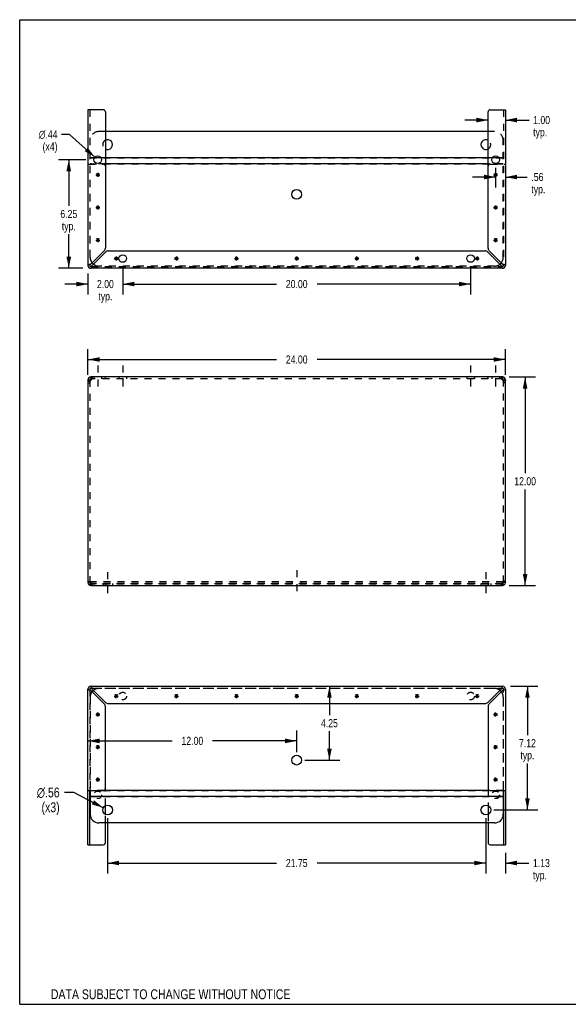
# Model space of a CAD drawing. Header units: inches. Extents: x 0 to 73.3, y 0 to 56.7.
# Tile 1 of 2: x 0 to 31.5, y 0 to 56.7. Entities that reach past the tile are written whole.
import ezdxf

# ---------------------------------------------------------------- set-up
doc = ezdxf.new("R2010")
doc.units = ezdxf.units.IN
doc.header["$LTSCALE"] = 4.033333
doc.header["$MEASUREMENT"] = 0
doc.linetypes.add('DASHED', pattern=[0.2, 0.1, -0.1])
doc.linetypes.add('HIDDEN', pattern=[0.2, 0.1, -0.1])
doc.layers.get('0').update_dxf_attribs({"linetype": 'CONTINUOUS'})
doc.layers.add('DEFAULT_2', color=8, linetype='HIDDEN')
doc.layers.add('DIMENSIONS', color=7, linetype='CONTINUOUS')
doc.styles.get("Standard").update_dxf_attribs({"font": 'txt', "width": 0.8})
doc.styles.add('TEXTSTYLE_1', font='gdt', dxfattribs={"width": 0.8})
doc.dimstyles.new('DIMSTYLE_1', dxfattribs={"dimtxt": 0.466667, "dimasz": 0.666667, "dimexe": 0.09, "dimexo": 0.07, "dimgap": 0.035, "dimtad": 0, "dimtih": 1, "dimtoh": 1, "dimzin": 4, "dimdsep": 46, "dimtxsty": 'Standard', "dimblk": '_FILLED', "dimblk1": '_FILLED', "dimblk2": '_FILLED', "dimcen": 0.09, "dimadec": 0, "dimazin": 0, "dimtfac": 1, "dimtofl": 0, "dimtmove": 0, "dimatfit": 3, "dimldrblk": '_FILLED', "dimfxl": 1, "dimtolj": 1, "dimtzin": 4, "dimarcsym": 0})
doc.dimstyles.new('DIMSTYLE_2', dxfattribs={"dimtxt": 0.566667, "dimasz": 0.666667, "dimexe": 0.09, "dimexo": 0.07, "dimgap": 0.09, "dimtad": 0, "dimtih": 1, "dimtoh": 1, "dimzin": 4, "dimdsep": 46, "dimtxsty": 'Standard', "dimblk": '_FILLED', "dimblk1": '_FILLED', "dimblk2": '_FILLED', "dimcen": 0.09, "dimadec": 0, "dimazin": 0, "dimtfac": 1, "dimtofl": 0, "dimtmove": 0, "dimatfit": 3, "dimldrblk": '_FILLED', "dimfxl": 1, "dimtolj": 1, "dimtzin": 4, "dimarcsym": 0})
doc.dimstyles.new('DIMSTYLE_3', dxfattribs={"dimtxt": 0.466667, "dimasz": 0.666667, "dimexe": 0.09, "dimexo": 0.07, "dimgap": 0.09, "dimtad": 0, "dimtih": 1, "dimtoh": 1, "dimzin": 4, "dimdsep": 46, "dimtxsty": 'Standard', "dimblk": '_FILLED', "dimblk1": '_FILLED', "dimblk2": '_FILLED', "dimcen": 0.09, "dimadec": 0, "dimazin": 0, "dimtfac": 1, "dimtofl": 0, "dimtmove": 0, "dimatfit": 3, "dimldrblk": '_FILLED', "dimfxl": 1, "dimtolj": 1, "dimtzin": 4, "dimarcsym": 0})

# ---------------------------------------------------------------- blocks, each defined once
blk = doc.blocks.new('_FILLED')
at = {"color": 0, "linetype": 'ByBlock'}
blk.add_solid([(0, 0), (-1, 0.2), (-1, -0.2)], dxfattribs=at)
blk = doc.blocks.new('*D1')
at = {"layer": 'DIMENSIONS', "color": 2, "linetype": 'Continuous'}
for p, q in [((3.926, 36.23), (3.926, 37.71)), ((27.926, 36.23), (27.926, 37.71)), ((3.926, 37.11), (14.76, 37.11)), ((27.926, 37.11), (17.093, 37.11))]:
    blk.add_line(p, q, dxfattribs=at)
at = {"layer": 'DIMENSIONS', "color": 2, "linetype": 'Continuous', "xscale": 0.6666666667, "yscale": 0.6666666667, "zscale": 0.6666666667, "rotation": 180}
blk.add_blockref('_FILLED', (3.926, 37.11), dxfattribs=at)
at = {"layer": 'DIMENSIONS', "color": 2, "linetype": 'Continuous', "xscale": 0.6666666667, "yscale": 0.6666666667, "zscale": 0.6666666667}
blk.add_blockref('_FILLED', (27.926, 37.11), dxfattribs=at)
at = {"layer": 'DIMENSIONS', "color": 2, "linetype": 'Continuous', "insert": (15.926, 37.343), "char_height": 0.4667, "width": 1.86667, "attachment_point": 2, "line_spacing_factor": 0.9}
blk.add_mtext('24.00', dxfattribs=at)
blk = doc.blocks.new('*D2')
at = {"layer": 'DIMENSIONS', "color": 2, "linetype": 'Continuous'}
for p, q in [((28.15, 36.103), (29.659, 36.103)), ((29.059, 36.103), (29.059, 30.57)), ((29.059, 24.103), (29.059, 29.637)), ((28.15, 24.103), (29.659, 24.103))]:
    blk.add_line(p, q, dxfattribs=at)
at = {"layer": 'DIMENSIONS', "color": 2, "linetype": 'Continuous', "xscale": 0.6666666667, "yscale": 0.6666666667, "zscale": 0.6666666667}
for p, rotation in [((29.059, 36.103), 90), ((29.059, 24.103), 270)]:
    blk.add_blockref('_FILLED', p, dxfattribs=dict(at, rotation=rotation))
at = {"layer": 'DIMENSIONS', "color": 2, "linetype": 'Continuous', "insert": (29.059, 30.337), "char_height": 0.4667, "width": 1.86667, "attachment_point": 2, "line_spacing_factor": 0.9}
blk.add_mtext('12.00', dxfattribs=at)
blk = doc.blocks.new('*D5')
at = {"layer": 'DIMENSIONS', "color": 2, "linetype": 'Continuous'}
for p, q in [((17.807, 18.305), (17.807, 16.646)), ((17.807, 14.053), (17.807, 15.712)), ((16.393, 14.053), (18.407, 14.053))]:
    blk.add_line(p, q, dxfattribs=at)
at = {"layer": 'DIMENSIONS', "color": 2, "linetype": 'Continuous', "xscale": 0.6666666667, "yscale": 0.6666666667, "zscale": 0.6666666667}
for p, rotation in [((17.807, 18.305), 90), ((17.807, 14.053), 270)]:
    blk.add_blockref('_FILLED', p, dxfattribs=dict(at, rotation=rotation))
at = {"layer": 'DIMENSIONS', "color": 2, "linetype": 'Continuous', "insert": (17.807, 16.412), "char_height": 0.4667, "width": 1.49333, "attachment_point": 2, "line_spacing_factor": 0.9}
blk.add_mtext('4.25', dxfattribs=at)
blk = doc.blocks.new('*D6')
at = {"layer": 'DIMENSIONS', "color": 2, "linetype": 'Continuous'}
for p, q in [((15.926, 14.52), (15.926, 15.761)), ((3.926, 15.161), (8.76, 15.161)), ((15.926, 15.161), (11.093, 15.161))]:
    blk.add_line(p, q, dxfattribs=at)
at = {"layer": 'DIMENSIONS', "color": 2, "linetype": 'Continuous', "xscale": 0.6666666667, "yscale": 0.6666666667, "zscale": 0.6666666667, "rotation": 180}
blk.add_blockref('_FILLED', (3.926, 15.161), dxfattribs=at)
at = {"layer": 'DIMENSIONS', "color": 2, "linetype": 'Continuous', "xscale": 0.6666666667, "yscale": 0.6666666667, "zscale": 0.6666666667}
blk.add_blockref('_FILLED', (15.926, 15.161), dxfattribs=at)
at = {"layer": 'DIMENSIONS', "color": 2, "linetype": 'Continuous', "insert": (9.926, 15.395), "char_height": 0.4667, "width": 1.86667, "attachment_point": 2, "line_spacing_factor": 0.9}
blk.add_mtext('12.00', dxfattribs=at)
blk = doc.blocks.new('*D7')
at = {"layer": 'DIMENSIONS', "color": 2, "linetype": 'Continuous'}
for p, q in [((26.801, 10.719), (26.801, 7.531)), ((27.926, 8.715), (27.926, 7.531)), ((26.801, 8.131), (25.468, 8.131)), ((27.926, 8.131), (29.276, 8.131))]:
    blk.add_line(p, q, dxfattribs=at)
at = {"layer": 'DIMENSIONS', "color": 2, "linetype": 'Continuous', "xscale": 0.6666666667, "yscale": 0.6666666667, "zscale": 0.6666666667}
blk.add_blockref('_FILLED', (26.801, 8.131), dxfattribs=at)
at = {"layer": 'DIMENSIONS', "color": 2, "linetype": 'Continuous', "xscale": 0.6666666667, "yscale": 0.6666666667, "zscale": 0.6666666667, "rotation": 180}
blk.add_blockref('_FILLED', (27.926, 8.131), dxfattribs=at)
at = {"layer": 'DIMENSIONS', "color": 2, "linetype": 'Continuous', "insert": (29.509, 8.364), "char_height": 0.4667, "width": 1.49333, "attachment_point": 1, "line_spacing_factor": 0.9}
blk.add_mtext('1.13\\Ptyp.', dxfattribs=at)
blk = doc.blocks.new('*D8')
at = {"layer": 'DIMENSIONS', "color": 2, "linetype": 'Continuous'}
for p, q in [((5.051, 10.719), (5.051, 7.531)), ((26.801, 10.719), (26.801, 7.531)), ((5.051, 8.131), (14.76, 8.131)), ((26.801, 8.131), (17.093, 8.131))]:
    blk.add_line(p, q, dxfattribs=at)
at = {"layer": 'DIMENSIONS', "color": 2, "linetype": 'Continuous', "xscale": 0.6666666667, "yscale": 0.6666666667, "zscale": 0.6666666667, "rotation": 180}
blk.add_blockref('_FILLED', (5.051, 8.131), dxfattribs=at)
at = {"layer": 'DIMENSIONS', "color": 2, "linetype": 'Continuous', "xscale": 0.6666666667, "yscale": 0.6666666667, "zscale": 0.6666666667}
blk.add_blockref('_FILLED', (26.801, 8.131), dxfattribs=at)
at = {"layer": 'DIMENSIONS', "color": 2, "linetype": 'Continuous', "insert": (15.926, 8.364), "char_height": 0.4667, "width": 1.86667, "attachment_point": 2, "line_spacing_factor": 0.9}
blk.add_mtext('21.75', dxfattribs=at)
blk = doc.blocks.new('*D9')
at = {"layer": 'DIMENSIONS', "color": 2, "linetype": 'Continuous'}
for p, q in [((28.226, 18.305), (29.791, 18.305)), ((29.191, 18.305), (29.191, 15.498)), ((29.191, 11.186), (29.191, 13.865)), ((27.268, 11.186), (29.791, 11.186))]:
    blk.add_line(p, q, dxfattribs=at)
at = {"layer": 'DIMENSIONS', "color": 2, "linetype": 'Continuous', "xscale": 0.6666666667, "yscale": 0.6666666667, "zscale": 0.6666666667}
for p, rotation in [((29.191, 18.305), 90), ((29.191, 11.186), 270)]:
    blk.add_blockref('_FILLED', p, dxfattribs=dict(at, rotation=rotation))
at = {"layer": 'DIMENSIONS', "color": 2, "linetype": 'Continuous', "insert": (29.191, 15.265), "char_height": 0.4667, "width": 1.49333, "attachment_point": 2, "line_spacing_factor": 0.9}
blk.add_mtext('7.12\\Ptyp.', dxfattribs=at)
blk = doc.blocks.new('*D10')
at = {"layer": 'DIMENSIONS', "color": 2, "linetype": 'Continuous'}
for p, q in [((3.106, 12.191), (2.581, 12.191)), ((4.801, 11.315), (3.106, 12.191))]:
    blk.add_line(p, q, dxfattribs=at)
at = {"layer": 'DIMENSIONS', "color": 2, "linetype": 'Continuous', "xscale": 0.6666666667, "yscale": 0.6666666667, "zscale": 0.6666666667, "rotation": 332.6934381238}
blk.add_blockref('_FILLED', (4.801, 11.315), dxfattribs=at)
at = {"layer": 'DIMENSIONS', "color": 2, "linetype": 'Continuous', "insert": (2.298, 12.474), "char_height": 0.56667, "width": 2.11556, "attachment_point": 3, "line_spacing_factor": 0.9, "style": 'TEXTSTYLE_1'}
blk.add_mtext('{\\Fgdt;n}\\Ftxt;.56\\P(x3)', dxfattribs=at)
blk = doc.blocks.new('*D11')
at = {"layer": 'DIMENSIONS', "color": 2, "linetype": 'Continuous'}
for p, q in [((3.803, 48.609), (2.222, 48.609)), ((2.822, 48.609), (2.822, 45.951)), ((2.822, 42.359), (2.822, 44.318)), ((3.626, 42.359), (2.222, 42.359))]:
    blk.add_line(p, q, dxfattribs=at)
at = {"layer": 'DIMENSIONS', "color": 2, "linetype": 'Continuous', "xscale": 0.6666666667, "yscale": 0.6666666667, "zscale": 0.6666666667}
for p, rotation in [((2.822, 48.609), 90), ((2.822, 42.359), 270)]:
    blk.add_blockref('_FILLED', p, dxfattribs=dict(at, rotation=rotation))
at = {"layer": 'DIMENSIONS', "color": 2, "linetype": 'Continuous', "insert": (2.822, 45.718), "char_height": 0.4667, "width": 1.49333, "attachment_point": 2, "line_spacing_factor": 0.9}
blk.add_mtext('6.25\\Ptyp.', dxfattribs=at)
blk = doc.blocks.new('*D12')
at = {"layer": 'DIMENSIONS', "color": 2, "linetype": 'Continuous'}
for p, q in [((3.926, 42.059), (3.926, 40.851)), ((5.926, 42.455), (5.926, 40.851)), ((3.926, 41.451), (2.593, 41.451)), ((5.926, 41.451), (7.26, 41.451))]:
    blk.add_line(p, q, dxfattribs=at)
at = {"layer": 'DIMENSIONS', "color": 2, "linetype": 'Continuous', "xscale": 0.6666666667, "yscale": 0.6666666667, "zscale": 0.6666666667}
blk.add_blockref('_FILLED', (3.926, 41.451), dxfattribs=at)
at = {"layer": 'DIMENSIONS', "color": 2, "linetype": 'Continuous', "xscale": 0.6666666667, "yscale": 0.6666666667, "zscale": 0.6666666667, "rotation": 180}
blk.add_blockref('_FILLED', (5.926, 41.451), dxfattribs=at)
at = {"layer": 'DIMENSIONS', "color": 2, "linetype": 'Continuous', "insert": (4.926, 41.685), "char_height": 0.4667, "width": 1.49333, "attachment_point": 2, "line_spacing_factor": 0.9}
blk.add_mtext('2.00\\Ptyp.', dxfattribs=at)
blk = doc.blocks.new('*D13')
at = {"layer": 'DIMENSIONS', "color": 2, "linetype": 'Continuous'}
for p, q in [((5.926, 42.455), (5.926, 40.851)), ((25.926, 42.455), (25.926, 40.851)), ((5.926, 41.451), (14.76, 41.451)), ((25.926, 41.451), (17.093, 41.451))]:
    blk.add_line(p, q, dxfattribs=at)
at = {"layer": 'DIMENSIONS', "color": 2, "linetype": 'Continuous', "xscale": 0.6666666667, "yscale": 0.6666666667, "zscale": 0.6666666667, "rotation": 180}
blk.add_blockref('_FILLED', (5.926, 41.451), dxfattribs=at)
at = {"layer": 'DIMENSIONS', "color": 2, "linetype": 'Continuous', "xscale": 0.6666666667, "yscale": 0.6666666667, "zscale": 0.6666666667}
blk.add_blockref('_FILLED', (25.926, 41.451), dxfattribs=at)
at = {"layer": 'DIMENSIONS', "color": 2, "linetype": 'Continuous', "insert": (15.926, 41.685), "char_height": 0.4667, "width": 1.86667, "attachment_point": 2, "line_spacing_factor": 0.9}
blk.add_mtext('20.00', dxfattribs=at)
blk = doc.blocks.new('*D14')
at = {"layer": 'DIMENSIONS', "color": 2, "linetype": 'Continuous'}
for p, q in [((27.364, 47.61), (26.03, 47.61)), ((27.364, 48.143), (27.364, 47.01)), ((27.926, 47.61), (29.184, 47.61))]:
    blk.add_line(p, q, dxfattribs=at)
at = {"layer": 'DIMENSIONS', "color": 2, "linetype": 'Continuous', "xscale": 0.6666666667, "yscale": 0.6666666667, "zscale": 0.6666666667}
blk.add_blockref('_FILLED', (27.364, 47.61), dxfattribs=at)
at = {"layer": 'DIMENSIONS', "color": 2, "linetype": 'Continuous', "xscale": 0.6666666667, "yscale": 0.6666666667, "zscale": 0.6666666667, "rotation": 180}
blk.add_blockref('_FILLED', (27.926, 47.61), dxfattribs=at)
at = {"layer": 'DIMENSIONS', "color": 2, "linetype": 'Continuous', "insert": (29.418, 47.844), "char_height": 0.4667, "width": 1.49333, "attachment_point": 1, "line_spacing_factor": 0.9}
blk.add_mtext('.56\\Ptyp.', dxfattribs=at)
blk = doc.blocks.new('*D15')
at = {"layer": 'DIMENSIONS', "color": 2, "linetype": 'Continuous'}
for p, q in [((26.926, 50.89), (25.593, 50.89)), ((27.926, 50.89), (29.288, 50.89))]:
    blk.add_line(p, q, dxfattribs=at)
at = {"layer": 'DIMENSIONS', "color": 2, "linetype": 'Continuous', "xscale": 0.6666666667, "yscale": 0.6666666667, "zscale": 0.6666666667}
blk.add_blockref('_FILLED', (26.926, 50.89), dxfattribs=at)
at = {"layer": 'DIMENSIONS', "color": 2, "linetype": 'Continuous', "xscale": 0.6666666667, "yscale": 0.6666666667, "zscale": 0.6666666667, "rotation": 180}
blk.add_blockref('_FILLED', (27.926, 50.89), dxfattribs=at)
at = {"layer": 'DIMENSIONS', "color": 2, "linetype": 'Continuous', "insert": (29.521, 51.124), "char_height": 0.4667, "width": 1.49333, "attachment_point": 1, "line_spacing_factor": 0.9}
blk.add_mtext('1.00\\Ptyp.', dxfattribs=at)
blk = doc.blocks.new('*D16')
at = {"layer": 'DIMENSIONS', "color": 2, "linetype": 'Continuous'}
for p, q in [((2.854, 50.066), (2.408, 50.066)), ((4.325, 48.755), (2.854, 50.066))]:
    blk.add_line(p, q, dxfattribs=at)
at = {"layer": 'DIMENSIONS', "color": 2, "linetype": 'Continuous', "xscale": 0.6666666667, "yscale": 0.6666666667, "zscale": 0.6666666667, "rotation": 318.2856607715}
blk.add_blockref('_FILLED', (4.325, 48.755), dxfattribs=at)
at = {"layer": 'DIMENSIONS', "color": 2, "linetype": 'Continuous', "insert": (2.174, 50.299), "char_height": 0.46667, "width": 1.74222, "attachment_point": 3, "line_spacing_factor": 0.9, "style": 'TEXTSTYLE_1'}
blk.add_mtext('{\\Fgdt;n}\\Ftxt;.44\\P(x4)', dxfattribs=at)

msp = doc.modelspace()

# ---------------------------------------------------------------- linework, layer by layer
at = {"color": 7, "linetype": 'Continuous'}
for p, q in [((0, 0), (0, 56.667)), ((0, 56.667), (73.333, 56.667)), ((4.021, 42.526), (4.03, 42.526)), ((27.822, 42.526), (27.831, 42.526)), ((4.093, 42.463), (4.093, 42.454)), ((27.76, 42.454), (27.76, 42.463)), ((3.926, 35.937), (4.03, 35.937)), ((4.093, 36.103), (4.093, 35.999)), ((4.111, 35.999), (4.093, 35.999)), ((27.76, 35.999), (27.741, 35.999)), ((27.76, 36.103), (27.76, 35.999)), ((27.822, 35.937), (27.926, 35.937)), ((4.03, 24.27), (3.926, 24.27)), ((4.051, 24.223), (4.051, 24.296)), ((4.093, 24.103), (4.093, 24.207)), ((4.093, 24.207), (4.111, 24.207)), ((27.741, 24.207), (27.76, 24.207)), ((27.76, 24.103), (27.76, 24.207)), ((27.801, 24.223), (27.801, 24.296)), ((27.926, 24.27), (27.822, 24.27)), ((4.03, 18.138), (4.021, 18.138)), ((4.093, 18.209), (4.093, 18.201)), ((27.76, 18.201), (27.76, 18.209)), ((27.831, 18.138), (27.822, 18.138)), ((5.436, 17.742), (5.666, 17.742)), ((5.47, 17.661), (5.633, 17.823)), ((5.633, 17.661), (5.47, 17.823)), ((5.551, 17.627), (5.551, 17.857)), ((8.895, 17.742), (9.125, 17.742)), ((8.928, 17.661), (9.091, 17.823)), ((9.091, 17.661), (8.928, 17.823)), ((9.01, 17.627), (9.01, 17.857)), ((12.353, 17.742), (12.583, 17.742)), ((12.387, 17.661), (12.549, 17.823)), ((12.549, 17.661), (12.387, 17.823)), ((12.468, 17.627), (12.468, 17.857)), ((15.811, 17.742), (16.041, 17.742)), ((15.845, 17.661), (16.008, 17.823)), ((16.008, 17.661), (15.845, 17.823)), ((15.926, 17.627), (15.926, 17.857)), ((19.27, 17.742), (19.5, 17.742)), ((19.303, 17.661), (19.466, 17.823)), ((19.466, 17.661), (19.303, 17.823)), ((19.385, 17.627), (19.385, 17.857)), ((22.728, 17.742), (22.958, 17.742)), ((22.762, 17.661), (22.924, 17.823)), ((22.762, 17.823), (22.924, 17.661)), ((22.843, 17.627), (22.843, 17.857)), ((26.186, 17.742), (26.416, 17.742)), ((26.22, 17.661), (26.383, 17.823)), ((26.22, 17.823), (26.383, 17.661)), ((26.301, 17.627), (26.301, 17.857)), ((4.374, 16.68), (4.604, 16.68)), ((4.407, 16.598), (4.57, 16.761)), ((4.57, 16.598), (4.407, 16.761)), ((4.489, 16.565), (4.489, 16.795)), ((27.249, 16.68), (27.479, 16.68)), ((27.282, 16.598), (27.445, 16.761)), ((27.282, 16.761), (27.445, 16.598)), ((27.364, 16.565), (27.364, 16.795)), ((4.374, 14.805), (4.604, 14.805)), ((4.407, 14.723), (4.57, 14.886)), ((4.57, 14.723), (4.407, 14.886)), ((4.489, 14.69), (4.489, 14.92)), ((27.249, 14.805), (27.479, 14.805)), ((27.282, 14.723), (27.445, 14.886)), ((27.282, 14.886), (27.445, 14.723)), ((27.364, 14.69), (27.364, 14.92)), ((4.489, 12.815), (4.489, 13.045)), ((27.364, 12.815), (27.364, 13.045)), ((4.374, 12.93), (4.604, 12.93)), ((4.57, 12.848), (4.407, 13.011)), ((4.407, 12.848), (4.57, 13.011)), ((27.249, 12.93), (27.479, 12.93)), ((27.282, 13.011), (27.445, 12.848)), ((27.282, 12.848), (27.445, 13.011)), ((4.03, 9.181), (4.03, 12.305)), ((4.051, 12.305), (4.051, 10.936)), ((27.801, 11.965), (4.051, 11.965)), ((27.003, 12.314), (4.849, 12.314)), ((27.801, 12.305), (27.801, 10.936)), ((27.822, 12.305), (27.822, 9.181)), ((4.926, 10.934), (4.926, 11.438)), ((26.926, 11.438), (26.926, 10.934)), ((27.301, 10.436), (4.551, 10.436)), ((4.926, 9.306), (4.926, 10.436)), ((26.926, 10.436), (26.926, 9.306)), ((3.926, 9.181), (4.801, 9.181)), ((27.051, 9.181), (27.926, 9.181)), ((0, 0), (73.333, 0))]:
    msp.add_line(p, q, dxfattribs=at)
at = {"color": 3, "linetype": 'Continuous'}
for p, q in [((3.926, 51.482), (3.926, 42.526)), ((4.801, 51.482), (3.926, 51.482)), ((4.926, 51.357), (4.926, 43.526)), ((26.926, 43.526), (26.926, 51.357)), ((27.051, 51.482), (27.926, 51.482)), ((27.926, 51.482), (27.926, 42.526)), ((26.926, 50.228), (4.926, 50.228)), ((4.673, 48.725), (4.304, 48.725)), ((26.926, 48.725), (4.926, 48.725)), ((26.926, 48.376), (4.926, 48.376)), ((27.548, 48.725), (27.179, 48.725)), ((4.862, 43.371), (4.093, 42.602)), ((4.169, 42.526), (4.938, 43.295)), ((5.094, 43.359), (26.759, 43.359)), ((26.915, 43.295), (27.684, 42.526)), ((27.76, 42.602), (26.991, 43.371)), ((27.76, 42.359), (4.093, 42.359)), ((3.926, 35.937), (3.926, 24.27)), ((3.991, 35.868), (3.975, 35.855)), ((4.009, 35.882), (3.991, 35.868)), ((27.76, 36.103), (4.093, 36.103)), ((4.123, 36.035), (4.131, 36.055)), ((27.722, 36.055), (27.729, 36.035)), ((27.752, 35.963), (27.76, 35.937)), ((27.861, 35.868), (27.843, 35.882)), ((27.877, 35.855), (27.861, 35.868)), ((27.926, 24.27), (27.926, 35.937)), ((3.975, 24.352), (3.991, 24.338)), ((3.991, 24.338), (4.009, 24.325)), ((4.1, 24.244), (4.093, 24.27)), ((4.093, 24.103), (27.76, 24.103)), ((4.108, 24.218), (4.1, 24.244)), ((4.131, 24.152), (4.123, 24.172)), ((27.729, 24.172), (27.722, 24.152)), ((27.843, 24.325), (27.861, 24.338)), ((27.861, 24.338), (27.877, 24.352)), ((3.926, 9.181), (3.926, 18.138)), ((4.093, 18.305), (27.76, 18.305)), ((4.938, 17.369), (4.169, 18.138)), ((27.684, 18.138), (26.915, 17.369)), ((27.926, 18.138), (27.926, 9.181)), ((4.093, 18.062), (4.862, 17.293)), ((26.991, 17.293), (27.76, 18.062)), ((4.926, 12.43), (4.926, 17.137)), ((5.094, 17.305), (26.759, 17.305)), ((26.926, 17.137), (26.926, 12.43)), ((3.926, 12.305), (4.801, 12.305)), ((27.051, 12.305), (27.926, 12.305))]:
    msp.add_line(p, q, dxfattribs=at)
at = {"color": 2, "linetype": 'DASHED'}
for p, q in [((4.489, 36.77), (4.489, 35.333)), ((5.926, 36.77), (5.926, 35.333)), ((25.926, 36.77), (25.926, 35.333)), ((27.364, 36.77), (27.364, 35.333)), ((15.926, 24.978), (15.926, 23.541)), ((5.051, 24.877), (5.051, 23.439)), ((26.801, 24.877), (26.801, 23.439))]:
    msp.add_line(p, q, dxfattribs=at)
at = {"color": 3, "linetype": 'Continuous'}
for points in [[(3.995, 42.571), (3.975, 42.564), (3.958, 42.556), (3.944, 42.549), (3.934, 42.541), (3.928, 42.533), (3.926, 42.526)], [(4.041, 42.587), (4.017, 42.579), (3.995, 42.571)], [(4.093, 42.602), (4.067, 42.594), (4.041, 42.587)], [(4.154, 42.474), (4.161, 42.5), (4.169, 42.526)], [(27.684, 42.526), (27.691, 42.5), (27.699, 42.474)], [(27.811, 42.587), (27.786, 42.594), (27.76, 42.602)], [(27.858, 42.571), (27.835, 42.579), (27.811, 42.587)], [(27.926, 42.526), (27.924, 42.533), (27.918, 42.541), (27.908, 42.549), (27.894, 42.556), (27.877, 42.564), (27.858, 42.571)], [(4.093, 42.359), (4.1, 42.361), (4.108, 42.367), (4.116, 42.377), (4.123, 42.391), (4.131, 42.408), (4.138, 42.428)], [(4.138, 42.428), (4.146, 42.45), (4.154, 42.474)], [(27.699, 42.474), (27.706, 42.45), (27.714, 42.428)], [(27.714, 42.428), (27.722, 42.408), (27.729, 42.391), (27.737, 42.377), (27.745, 42.367), (27.752, 42.361), (27.76, 42.359)], [(3.975, 35.855), (3.961, 35.868), (3.949, 35.882), (3.939, 35.896), (3.932, 35.909), (3.928, 35.923), (3.926, 35.937)], [(4.05, 35.909), (4.029, 35.896), (4.009, 35.882)], [(4.093, 35.937), (4.071, 35.923), (4.05, 35.909)], [(4.093, 35.937), (4.1, 35.963), (4.108, 35.988), (4.116, 36.012), (4.123, 36.035)], [(4.131, 36.055), (4.138, 36.072), (4.146, 36.085), (4.154, 36.095)], [(4.154, 36.095), (4.161, 36.101), (4.169, 36.103)], [(27.684, 36.103), (27.691, 36.101), (27.699, 36.095)], [(27.699, 36.095), (27.706, 36.085), (27.714, 36.072), (27.722, 36.055)], [(27.729, 36.035), (27.737, 36.012), (27.745, 35.988), (27.752, 35.963)], [(27.803, 35.909), (27.781, 35.923), (27.76, 35.937)], [(27.843, 35.882), (27.823, 35.896), (27.803, 35.909)], [(27.926, 35.937), (27.925, 35.923), (27.921, 35.909), (27.914, 35.896), (27.904, 35.882), (27.892, 35.868), (27.877, 35.855)], [(3.926, 24.27), (3.928, 24.284), (3.932, 24.297), (3.939, 24.311), (3.949, 24.325), (3.961, 24.338), (3.975, 24.352)], [(4.009, 24.325), (4.029, 24.311), (4.05, 24.297)], [(4.05, 24.297), (4.071, 24.284), (4.093, 24.27)], [(4.123, 24.172), (4.116, 24.194), (4.108, 24.218)], [(4.154, 24.112), (4.146, 24.122), (4.138, 24.135), (4.131, 24.152)], [(4.169, 24.103), (4.161, 24.105), (4.154, 24.112)], [(27.699, 24.112), (27.691, 24.105), (27.684, 24.103)], [(27.722, 24.152), (27.714, 24.135), (27.706, 24.122), (27.699, 24.112)], [(27.745, 24.218), (27.737, 24.194), (27.729, 24.172)], [(27.76, 24.27), (27.752, 24.244), (27.745, 24.218)], [(27.76, 24.27), (27.781, 24.284), (27.803, 24.297)], [(27.803, 24.297), (27.823, 24.311), (27.843, 24.325)], [(27.877, 24.352), (27.892, 24.338), (27.904, 24.325), (27.914, 24.311), (27.921, 24.297), (27.925, 24.284), (27.926, 24.27)], [(3.926, 18.138), (3.928, 18.131), (3.934, 18.123), (3.944, 18.115), (3.958, 18.108), (3.975, 18.1), (3.995, 18.092)], [(4.138, 18.236), (4.131, 18.256), (4.123, 18.273), (4.116, 18.287), (4.108, 18.297), (4.1, 18.303), (4.093, 18.305)], [(4.154, 18.19), (4.146, 18.214), (4.138, 18.236)], [(4.169, 18.138), (4.161, 18.164), (4.154, 18.19)], [(27.699, 18.19), (27.691, 18.164), (27.684, 18.138)], [(27.714, 18.236), (27.706, 18.214), (27.699, 18.19)], [(27.76, 18.305), (27.752, 18.303), (27.745, 18.297), (27.737, 18.287), (27.729, 18.273), (27.722, 18.256), (27.714, 18.236)], [(27.858, 18.092), (27.877, 18.1), (27.894, 18.108), (27.908, 18.115), (27.918, 18.123), (27.924, 18.131), (27.926, 18.138)], [(3.995, 18.092), (4.017, 18.085), (4.041, 18.077)], [(4.041, 18.077), (4.067, 18.07), (4.093, 18.062)], [(27.76, 18.062), (27.786, 18.07), (27.811, 18.077)], [(27.811, 18.077), (27.835, 18.085), (27.858, 18.092)]]:
    msp.add_lwpolyline(points, dxfattribs=at)
at = {"color": 7, "linetype": 'Continuous'}
for points in [[(4.093, 42.602), (4.083, 42.594), (4.073, 42.587), (4.064, 42.579), (4.056, 42.571), (4.049, 42.564), (4.042, 42.556), (4.037, 42.549), (4.033, 42.541), (4.031, 42.533), (4.03, 42.526)], [(4.131, 42.481), (4.138, 42.489), (4.146, 42.497), (4.154, 42.506), (4.161, 42.516), (4.169, 42.526)], [(27.684, 42.526), (27.691, 42.516), (27.699, 42.506), (27.706, 42.497), (27.714, 42.489), (27.722, 42.481), (27.729, 42.475), (27.737, 42.47), (27.745, 42.466), (27.752, 42.464), (27.76, 42.463)], [(27.804, 42.564), (27.796, 42.571), (27.788, 42.579), (27.779, 42.587), (27.77, 42.594), (27.76, 42.602)], [(27.822, 42.526), (27.821, 42.533), (27.819, 42.541), (27.815, 42.549), (27.81, 42.556), (27.804, 42.564)], [(4.093, 42.463), (4.1, 42.464), (4.108, 42.466), (4.116, 42.47), (4.123, 42.475), (4.131, 42.481)], [(4.034, 35.899), (4.032, 35.909), (4.031, 35.923), (4.03, 35.937)], [(27.822, 35.937), (27.822, 35.923), (27.82, 35.909), (27.818, 35.899)], [(4.03, 24.27), (4.031, 24.284), (4.032, 24.297), (4.034, 24.308)], [(27.818, 24.308), (27.82, 24.297), (27.822, 24.284), (27.822, 24.27)], [(4.03, 18.138), (4.031, 18.131), (4.033, 18.123), (4.037, 18.115), (4.042, 18.108), (4.049, 18.1)], [(4.169, 18.138), (4.161, 18.148), (4.154, 18.157), (4.146, 18.167), (4.138, 18.175), (4.131, 18.182), (4.123, 18.189), (4.116, 18.194), (4.108, 18.198), (4.1, 18.2), (4.093, 18.201)], [(27.722, 18.182), (27.714, 18.175), (27.706, 18.167), (27.699, 18.157), (27.691, 18.148), (27.684, 18.138)], [(27.76, 18.201), (27.752, 18.2), (27.745, 18.198), (27.737, 18.194), (27.729, 18.189), (27.722, 18.182)], [(27.76, 18.062), (27.77, 18.07), (27.779, 18.077), (27.788, 18.085), (27.796, 18.092), (27.804, 18.1), (27.81, 18.108), (27.815, 18.115), (27.819, 18.123), (27.821, 18.131), (27.822, 18.138)], [(4.049, 18.1), (4.056, 18.092), (4.064, 18.085), (4.073, 18.077), (4.083, 18.07), (4.093, 18.062)]]:
    msp.add_lwpolyline(points, dxfattribs=at)
at = {"color": 3, "linetype": 'Continuous'}
for centre, radius in [((4.489, 48.609), 0.219), ((27.364, 48.609), 0.219), ((15.926, 46.611), 0.281), ((5.926, 42.922), 0.219), ((25.926, 42.922), 0.219)]:
    msp.add_circle(centre, radius, dxfattribs=at)
at = {"color": 7, "linetype": 'Continuous'}
for centre in [(15.926, 14.053), (5.051, 11.186), (26.801, 11.186)]:
    msp.add_circle(centre, 0.281, dxfattribs=at)
at = {"color": 3, "linetype": 'Continuous'}
for centre, radius, start, end in [((4.801, 51.357), 0.125, 0, 90), ((27.051, 51.357), 0.125, 90, 180), ((5.051, 49.478), 0.281, 243.5871, 116.4129), ((26.801, 49.478), 0.281, 63.5871, 296.4129), ((4.706, 43.526), 0.22, 315, 360), ((5.094, 43.139), 0.22, 90, 135), ((26.759, 43.139), 0.22, 45, 90), ((27.146, 43.526), 0.22, 180, 225), ((4.093, 42.526), 0.167, 180, 270), ((4.551, 42.986), 0.5, 218.9378, 231.304), ((27.301, 42.986), 0.5, 308.696, 321.0622), ((27.76, 42.526), 0.167, 270, 360), ((4.093, 35.937), 0.167, 90, 180), ((27.76, 35.937), 0.167, 0, 90), ((4.093, 24.27), 0.167, 180, 270), ((27.76, 24.27), 0.167, 270, 360), ((4.093, 18.138), 0.167, 90, 180), ((27.76, 18.138), 0.167, 0, 90), ((4.706, 17.137), 0.22, 0, 45), ((5.094, 17.525), 0.22, 225, 270), ((26.759, 17.525), 0.22, 270, 315), ((27.146, 17.137), 0.22, 135, 180), ((4.801, 12.43), 0.125, 270, 360), ((27.051, 12.43), 0.125, 180, 270)]:
    msp.add_arc(centre, radius, start, end, dxfattribs=at)
at = {"color": 7, "linetype": 'Continuous'}
for centre, radius, start, end in [((4.093, 42.526), 0.0625, 180, 270), ((27.76, 42.526), 0.0625, 270, 360), ((4.093, 35.937), 0.0625, 90, 180), ((27.76, 35.937), 0.0625, 0, 90), ((4.093, 24.27), 0.0625, 180, 270), ((27.76, 24.27), 0.0625, 270, 360), ((4.093, 18.138), 0.0625, 90, 180), ((27.76, 18.138), 0.0625, 0, 90), ((4.551, 17.678), 0.5, 128.696, 141.0622), ((27.301, 17.678), 0.5, 38.9378, 51.304), ((4.551, 10.936), 0.5, 180, 270), ((27.301, 10.936), 0.5, 270, 360), ((4.801, 9.306), 0.125, 270, 360), ((27.051, 9.306), 0.125, 180, 270)]:
    msp.add_arc(centre, radius, start, end, dxfattribs=at)
at = {"layer": 'DEFAULT_2', "color": 8, "linetype": 'HIDDEN'}
for p, q in [((4.03, 51.482), (4.03, 42.526)), ((27.822, 51.482), (27.822, 42.526)), ((4.926, 50.228), (4.551, 50.228)), ((27.301, 50.228), (26.926, 50.228)), ((4.051, 42.986), (4.051, 49.728)), ((27.801, 42.986), (27.801, 49.728)), ((3.926, 48.359), (4.801, 48.359)), ((4.304, 48.725), (4.051, 48.725)), ((27.801, 48.698), (4.051, 48.698)), ((4.926, 48.376), (4.051, 48.376)), ((27.801, 48.349), (4.051, 48.349)), ((4.926, 48.725), (4.673, 48.725)), ((27.179, 48.725), (26.926, 48.725)), ((27.801, 48.376), (26.926, 48.376)), ((27.051, 48.359), (27.926, 48.359)), ((27.801, 48.725), (27.548, 48.725)), ((4.374, 47.734), (4.604, 47.734)), ((4.407, 47.653), (4.57, 47.815)), ((4.57, 47.653), (4.407, 47.815)), ((4.489, 47.849), (4.489, 47.619)), ((27.249, 47.734), (27.479, 47.734)), ((27.282, 47.653), (27.445, 47.815)), ((27.445, 47.653), (27.282, 47.815)), ((27.364, 47.849), (27.364, 47.619)), ((4.57, 45.778), (4.407, 45.94)), ((4.407, 45.778), (4.57, 45.94)), ((4.489, 45.974), (4.489, 45.744)), ((27.445, 45.778), (27.282, 45.94)), ((27.282, 45.778), (27.445, 45.94)), ((27.364, 45.974), (27.364, 45.744)), ((4.374, 45.859), (4.604, 45.859)), ((27.249, 45.859), (27.479, 45.859)), ((4.374, 43.984), (4.604, 43.984)), ((4.57, 43.903), (4.407, 44.065)), ((4.407, 43.903), (4.57, 44.065)), ((4.489, 44.099), (4.489, 43.869)), ((27.249, 43.984), (27.479, 43.984)), ((27.445, 43.903), (27.282, 44.065)), ((27.282, 43.903), (27.445, 44.065)), ((27.364, 44.099), (27.364, 43.869)), ((5.436, 42.922), (5.666, 42.922)), ((5.633, 42.84), (5.47, 43.003)), ((5.47, 42.84), (5.633, 43.003)), ((5.551, 43.037), (5.551, 42.807)), ((8.895, 42.922), (9.125, 42.922)), ((9.091, 42.84), (8.928, 43.003)), ((8.928, 42.84), (9.091, 43.003)), ((9.01, 43.037), (9.01, 42.807)), ((12.353, 42.922), (12.583, 42.922)), ((12.549, 42.84), (12.387, 43.003)), ((12.387, 42.84), (12.549, 43.003)), ((12.468, 42.807), (12.468, 43.037)), ((15.811, 42.922), (16.041, 42.922)), ((16.008, 42.84), (15.845, 43.003)), ((15.845, 42.84), (16.008, 43.003)), ((15.926, 42.807), (15.926, 43.037)), ((19.27, 42.922), (19.5, 42.922)), ((19.466, 42.84), (19.303, 43.003)), ((19.303, 42.84), (19.466, 43.003)), ((19.385, 42.807), (19.385, 43.037)), ((22.728, 42.922), (22.958, 42.922)), ((22.924, 42.84), (22.762, 43.003)), ((22.762, 42.84), (22.924, 43.003)), ((22.843, 43.037), (22.843, 42.807)), ((26.186, 42.922), (26.416, 42.922)), ((26.383, 42.84), (26.22, 43.003)), ((26.22, 42.84), (26.383, 43.003)), ((26.301, 43.037), (26.301, 42.807)), ((4.093, 42.463), (27.76, 42.463)), ((27.301, 42.486), (4.551, 42.486)), ((3.926, 35.763), (4.03, 35.763)), ((3.975, 35.855), (4.049, 35.855)), ((4.03, 35.937), (4.03, 24.27)), ((27.741, 35.999), (4.111, 35.999)), ((4.169, 36.103), (4.169, 35.999)), ((4.27, 36.103), (4.27, 35.999)), ((4.707, 36.103), (4.707, 35.999)), ((4.926, 35.999), (4.926, 36.103)), ((5.707, 36.103), (5.707, 35.999)), ((6.145, 36.103), (6.145, 35.999)), ((25.707, 36.103), (25.707, 35.999)), ((26.145, 36.103), (26.145, 35.999)), ((26.926, 35.999), (26.926, 36.103)), ((27.145, 36.103), (27.145, 35.999)), ((27.582, 36.103), (27.582, 35.999)), ((27.684, 36.103), (27.684, 35.999)), ((27.877, 35.855), (27.804, 35.855)), ((27.818, 35.899), (27.817, 35.896)), ((27.822, 24.27), (27.822, 35.937)), ((27.926, 35.763), (27.822, 35.763)), ((3.926, 24.352), (4.049, 24.352)), ((4.034, 24.308), (4.035, 24.311)), ((4.051, 24.296), (4.051, 24.311)), ((27.801, 24.311), (4.051, 24.311)), ((4.051, 24.106), (4.051, 24.223)), ((27.801, 24.21), (4.051, 24.21)), ((4.093, 24.207), (4.051, 24.207)), ((27.801, 24.106), (4.051, 24.106)), ((27.741, 24.207), (4.111, 24.207)), ((4.169, 24.103), (4.169, 24.207)), ((4.77, 24.21), (4.77, 24.106)), ((4.926, 24.207), (4.926, 24.103)), ((5.332, 24.21), (5.332, 24.106)), ((15.645, 24.311), (15.645, 24.207)), ((16.207, 24.311), (16.207, 24.207)), ((26.52, 24.21), (26.52, 24.106)), ((26.926, 24.207), (26.926, 24.103)), ((27.082, 24.21), (27.082, 24.106)), ((27.684, 24.103), (27.684, 24.207)), ((27.801, 24.207), (27.76, 24.207)), ((27.801, 24.296), (27.801, 24.311)), ((27.801, 24.106), (27.801, 24.223)), ((27.926, 24.352), (27.804, 24.352)), ((4.03, 18.138), (4.03, 12.305)), ((4.093, 18.201), (27.76, 18.201)), ((27.301, 18.178), (4.551, 18.178)), ((27.822, 12.305), (27.822, 18.138)), ((4.051, 17.678), (4.051, 12.305)), ((27.801, 17.678), (27.801, 12.305)), ((4.849, 12.314), (4.051, 12.314)), ((27.801, 12.288), (4.051, 12.288)), ((27.801, 11.939), (4.051, 11.939)), ((4.926, 11.438), (4.926, 12.43)), ((26.926, 12.43), (26.926, 11.438)), ((27.801, 12.314), (27.003, 12.314)), ((4.926, 10.436), (4.926, 10.934)), ((26.926, 10.934), (26.926, 10.436))]:
    msp.add_line(p, q, dxfattribs=at)
for points in [[(4.049, 35.855), (4.043, 35.868), (4.039, 35.882), (4.035, 35.896), (4.034, 35.899)], [(4.093, 35.937), (4.085, 35.923), (4.077, 35.909), (4.069, 35.896), (4.061, 35.882), (4.055, 35.868), (4.049, 35.855)], [(4.093, 35.937), (4.1, 35.947), (4.108, 35.956), (4.116, 35.965), (4.123, 35.974), (4.131, 35.981), (4.138, 35.987), (4.146, 35.993), (4.154, 35.996), (4.161, 35.999), (4.169, 35.999)], [(27.684, 35.999), (27.691, 35.999), (27.699, 35.996), (27.706, 35.993), (27.714, 35.987), (27.722, 35.981), (27.729, 35.974), (27.737, 35.965), (27.745, 35.956), (27.752, 35.947), (27.76, 35.937)], [(27.804, 35.855), (27.798, 35.868), (27.791, 35.882), (27.784, 35.896), (27.776, 35.909), (27.768, 35.923), (27.76, 35.937)], [(27.817, 35.896), (27.814, 35.882), (27.809, 35.868), (27.804, 35.855)], [(4.035, 24.311), (4.039, 24.325), (4.043, 24.338), (4.049, 24.352)], [(4.049, 24.352), (4.055, 24.338), (4.061, 24.325), (4.069, 24.311), (4.077, 24.297), (4.085, 24.284), (4.093, 24.27)], [(4.169, 24.207), (4.161, 24.208), (4.154, 24.21), (4.146, 24.214), (4.138, 24.219), (4.131, 24.226), (4.123, 24.233), (4.116, 24.242), (4.108, 24.251), (4.1, 24.26), (4.093, 24.27)], [(27.76, 24.27), (27.752, 24.26), (27.745, 24.251), (27.737, 24.242), (27.729, 24.233), (27.722, 24.226), (27.714, 24.219), (27.706, 24.214), (27.699, 24.21), (27.691, 24.208), (27.684, 24.207)], [(27.76, 24.27), (27.768, 24.284), (27.776, 24.297), (27.784, 24.311), (27.791, 24.325), (27.798, 24.338), (27.804, 24.352)], [(27.804, 24.352), (27.809, 24.338), (27.814, 24.325), (27.817, 24.311), (27.818, 24.308)]]:
    msp.add_lwpolyline(points, dxfattribs=at)
for centre in [(5.926, 17.742), (25.926, 17.742), (4.489, 12.055), (27.364, 12.055)]:
    msp.add_circle(centre, 0.219, dxfattribs=at)
for centre, radius, start, end in [((4.551, 49.728), 0.5, 90, 180), ((27.301, 49.728), 0.5, 0, 90), ((5.051, 49.478), 0.281, 116.4129, 243.5871), ((26.801, 49.478), 0.281, 296.4129, 63.5871), ((4.801, 48.234), 0.125, 0, 90), ((27.051, 48.234), 0.125, 90, 180), ((4.551, 42.986), 0.5, 180, 218.9378), ((4.551, 42.986), 0.5, 231.304, 270), ((27.301, 42.986), 0.5, 270, 308.696), ((27.301, 42.986), 0.5, 321.0622, 360), ((4.551, 17.678), 0.5, 90, 128.696), ((27.301, 17.678), 0.5, 51.304, 90), ((4.551, 17.678), 0.5, 141.0622, 180), ((27.301, 17.678), 0.5, 0, 38.9378)]:
    msp.add_arc(centre, radius, start, end, dxfattribs=at)

# ---------------------------------------------------------------- texts
at = {"layer": 'DIMENSIONS', "color": 2, "linetype": 'Continuous', "attachment_point": 2, "line_spacing_factor": 0.9}
for s, insert, char_height, width in [('SAGINAW CONTROL & ENGINEERING\\PSCE-FK1224 = SCE-09 GRAY\\PSCE-FK1224LG = RAL 7035\\P ', (50.748, 55.694), 1.86667, 43.30667), ('DATA SUBJECT TO CHANGE WITHOUT NOTICE', (8.678, 0.863), 0.56667, 16.77333)]:
    msp.add_mtext(s, dxfattribs=dict(at, insert=insert, char_height=char_height, width=width))

# ---------------------------------------------------------------- dimensions: what is measured, and where the dimension line sits
at = {"layer": 'DIMENSIONS', "color": 2, "linetype": 'Continuous'}
for base, p1, p2, picture, middle in [((27.926, 50.89), (26.926, 51.357), (27.926, 51.482), '*D15', (30.268, 50.54)), ((5.926, 41.451), (3.926, 42.129), (5.926, 42.525), '*D12', (4.926, 41.101))]:
    dim = msp.add_linear_dim(base=base, p1=p1, p2=p2, text='<>\\Ptyp.', dimstyle='DIMSTYLE_1', dxfattribs=at)
    dim.commit()
    dim.dimension.update_dxf_attribs({"geometry": picture, "text_midpoint": middle, "dimtype": 160})
for base, p1, p2, angle, picture, middle in [((27.364, 47.61), (27.926, 51.482), (27.364, 46.94), 180, '*D14', (30.164, 47.26)), ((2.822, 48.609), (3.696, 42.359), (3.873, 48.609), 90, '*D11', (2.822, 45.134)), ((29.191, 11.186), (28.156, 18.305), (27.198, 11.186), 270, '*D9', (29.191, 14.682)), ((26.80123, 8.1306), (27.92625, 7.4606), (26.80123, 10.7894), 180, '*D7', (30.25603, 7.7806))]:
    dim = msp.add_linear_dim(base=base, p1=p1, p2=p2, angle=angle, text='<>\\Ptyp.', dimstyle='DIMSTYLE_1', dxfattribs=at)
    dim.commit()
    dim.dimension.update_dxf_attribs({"geometry": picture, "text_midpoint": middle, "dimtype": 160})
for p1, p2, text, dimstyle, picture, middle in [((4.325, 48.755), (4.652, 48.464), '<>\\P(x4)', 'DIMSTYLE_3', '*D16', (1.303, 49.716)), ((4.801, 11.315), (5.301, 11.057), '<>\\P(x3)', 'DIMSTYLE_2', '*D10', (1.24, 11.766))]:
    dim = msp.add_diameter_dim_2p(p1=p1, p2=p2, text=text, dimstyle=dimstyle, dxfattribs=at)
    dim.commit()
    dim.dimension.update_dxf_attribs({"geometry": picture, "text_midpoint": middle, "dimtype": 163})
for base, p1, p2, picture, middle in [((25.926, 41.451), (5.926, 42.525), (25.926, 42.525), '*D13', (15.926, 41.451)), ((15.926, 15.161), (3.926, 12.305), (15.926, 14.45), '*D6', (9.926, 15.161))]:
    dim = msp.add_linear_dim(base=base, p1=p1, p2=p2, dimstyle='DIMSTYLE_1', dxfattribs=at)
    dim.commit()
    dim.dimension.update_dxf_attribs({"geometry": picture, "text_midpoint": middle, "dimtype": 160})
for base, p1, p2, angle, picture, middle in [((3.926, 37.11), (27.926, 36.16), (3.926, 36.16), 180, '*D1', (15.926, 37.11)), ((29.059, 24.103), (28.08, 36.103), (28.08, 24.103), 270, '*D2', (29.059, 30.103)), ((17.807, 14.053), (27.76, 18.305), (16.323, 14.053), 270, '*D5', (17.807, 16.179)), ((5.051, 8.131), (26.801, 10.789), (5.051, 10.789), 180, '*D8', (15.926, 8.131))]:
    dim = msp.add_linear_dim(base=base, p1=p1, p2=p2, angle=angle, dimstyle='DIMSTYLE_1', dxfattribs=at)
    dim.commit()
    dim.dimension.update_dxf_attribs({"geometry": picture, "text_midpoint": middle, "dimtype": 160})

doc.saveas('drawing.dxf')
